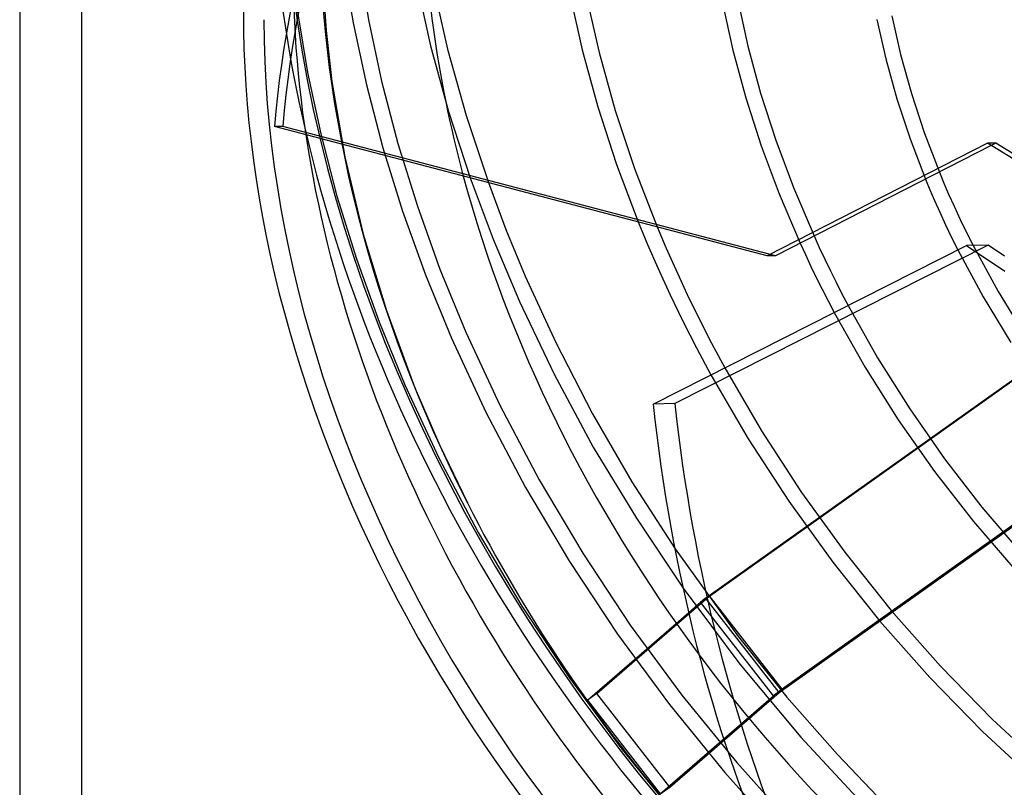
# Model space of a CAD drawing. Header units: millimetres. Extents: x -181 to 173, y -230 to 223.
# Tile 4 of 16: x -181 to -55, y -79 to 20. Entities that reach past the tile are written whole.
import ezdxf

# ---------------------------------------------------------------- set-up
doc = ezdxf.new("R2010")
doc.units = ezdxf.units.MM
doc.layers.add('HIDDEN', color=7, linetype='Continuous')
doc.layers.add('THICK', color=7, linetype='Continuous')

msp = doc.modelspace()

# ---------------------------------------------------------------- linework, layer by layer
at = {"layer": 'HIDDEN'}
for p, q in [((-173.21, -123.21), (-173.21, 223.21)), ((-139.7, 27.17), (-138.39, 19.3)), ((-137.72, 27.45), (-136.42, 19.68)), ((-142.3, 24.71), (-141.86, 18.31)), ((-130.3, 24.69), (-128.44, 16.34)), ((-128.2, 24.37), (-126.27, 15.92)), ((-110.6, 23.07), (-108.98, 15.82)), ((-108.5, 22.79), (-106.82, 15.45)), ((-90.97, 21.81), (-89.63, 15.77)), ((-89.01, 22.23), (-87.7, 16.29)), ((-145.54, 20.68), (-144.24, 12.9)), ((-138.39, 19.3), (-136.68, 11.32)), ((-136.42, 19.68), (-134.73, 11.78)), ((-71.17, 19.71), (-70.02, 14.65)), ((-69.23, 20.18), (-68.1, 15.23)), ((-141.86, 18.31), (-141.11, 11.74)), ((-128.44, 16.34), (-126.13, 7.89)), ((-126.27, 15.92), (-123.88, 7.37)), ((-108.98, 15.82), (-106.97, 8.49)), ((-106.82, 15.45), (-104.74, 8.03)), ((-89.63, 15.77), (-87.97, 9.65)), ((-87.7, 16.29), (-86.07, 10.27)), ((-68.1, 15.23), (-66.71, 10.22)), ((-70.02, 14.65), (-68.59, 9.53)), ((-144.24, 12.9), (-142.55, 5.01)), ((-141.11, 11.74), (-139.45, 2.07)), ((-134.73, 11.78), (-132.64, 3.79)), ((-136.68, 11.32), (-134.57, 3.24)), ((-86.07, 10.27), (-84.13, 4.21)), ((-66.71, 10.22), (-65.06, 5.18)), ((-87.97, 9.65), (-86, 3.5)), ((-68.59, 9.53), (-66.89, 4.37)), ((-126.13, 7.89), (-123.37, -0.62)), ((-106.97, 8.49), (-104.57, 1.11)), ((-104.74, 8.03), (-102.25, 0.57)), ((-123.88, 7.37), (-121.03, -1.23)), ((-147.43, 5.98), (-148.5, 5.98)), ((-84.18, -10.62), (-147.43, 5.98)), ((-65.06, 5.18), (-63.13, 0.12)), ((-142.55, 5.01), (-140.46, -2.98)), ((-84.13, 4.21), (-81.87, -1.86)), ((-66.89, 4.37), (-64.92, -0.79)), ((-55.88, 3.82), (-56.95, 3.81)), ((-55.88, 3.82), (-56.47, 3.52)), ((-43.51, -3.77), (-55.88, 3.82)), ((-134.57, 3.24), (-132.04, -4.9)), ((-132.64, 3.79), (-130.14, -4.26)), ((-86, 3.5), (-83.7, -2.67)), ((-139.45, 2.07), (-137.1, -7.84)), ((-104.57, 1.11), (-101.78, -6.28)), ((-102.25, 0.57), (-99.36, -6.92)), ((-81.87, -1.86), (-79.22, -8.09)), ((-140.46, -2.98), (-137.96, -11.03)), ((-83.7, -2.67), (-81.01, -9)), ((-132.04, -4.9), (-129.11, -13.07)), ((-130.14, -4.26), (-127.24, -12.35)), ((-137.1, -7.84), (-134.12, -17.66)), ((-56.87, -9.26), (-97.1, -29.61)), ((-60.76, -9.88), (-57.52, -15.89)), ((-58.81, -9.3), (-55.6, -15.2)), ((-137.96, -11.03), (-135.06, -19.12)), ((-127.24, -12.35), (-123.93, -20.44)), ((-129.11, -13.07), (-125.76, -21.23)), ((-92.66, -54.25), (-39.32, -16.3)), ((-57.52, -15.89), (-53.94, -21.76)), ((-55.6, -15.2), (-52.07, -20.96)), ((-134.12, -17.66), (-130.45, -27.57)), ((-40.57, -17.35), (-93.05, -54.68)), ((-74.84, -17.01), (-71.06, -23.72)), ((-76.63, -17.91), (-72.7, -24.88)), ((-135.06, -19.12), (-131.75, -27.21)), ((-125.76, -21.23), (-121.37, -30.71)), ((-123.93, -20.44), (-119.57, -29.82)), ((-71.06, -23.72), (-66.93, -30.28)), ((-90.68, -25.02), (-85.97, -33.1)), ((-72.7, -24.88), (-68.4, -31.68)), ((-92.46, -25.92), (-87.69, -34.13)), ((-131.75, -27.21), (-127.39, -36.59)), ((-130.45, -27.57), (-127.27, -34.98)), ((-29.98, -28.34), (-83.32, -66.28)), ((-119.57, -29.82), (-114.52, -39.41)), ((-97.1, -29.61), (-99.88, -29.68)), ((-83.71, -66.71), (-31.23, -29.38)), ((-66.93, -30.28), (-62.45, -36.69)), ((-121.37, -30.71), (-116.27, -40.38)), ((-68.4, -31.68), (-63.74, -38.32)), ((-85.97, -33.1), (-80.83, -41.01)), ((-127.27, -34.98), (-123.72, -42.36)), ((-87.69, -34.13), (-82.47, -42.16)), ((-127.39, -36.59), (-122.34, -46.18)), ((-62.45, -36.69), (-57.66, -42.9)), ((-63.74, -38.32), (-58.74, -44.74)), ((-116.27, -40.38), (-110.62, -49.9)), ((-114.52, -39.41), (-108.92, -48.84)), ((-80.83, -41.01), (-75.26, -48.71)), ((-82.47, -42.16), (-76.82, -49.97)), ((-57.66, -42.9), (-52.56, -48.89)), ((-58.74, -44.74), (-53.42, -50.93)), ((-122.34, -46.18), (-116.74, -55.61)), ((-108.92, -48.84), (-102.81, -58.07)), ((-97.06, -48.28), (-88.92, -59.57)), ((-75.26, -48.71), (-69.31, -56.16)), ((-110.62, -49.9), (-104.45, -59.22)), ((-76.82, -49.97), (-70.77, -57.53)), ((-96.03, -53.3), (-88.74, -63.06)), ((-83.32, -66.28), (-92.66, -54.25)), ((-116.74, -55.61), (-110.63, -64.84)), ((-95.31, -56.45), (-93.78, -55.12)), ((-95.28, -56.61), (-93.05, -54.68)), ((-84.44, -67.15), (-93.78, -55.12)), ((-83.71, -66.71), (-93.05, -54.68)), ((-69.31, -56.16), (-62.99, -63.32)), ((-108.31, -67.71), (-96.9, -57.83)), ((-107.09, -66.84), (-96.82, -57.94)), ((-102.81, -58.07), (-96.2, -67.04)), ((-70.77, -57.53), (-64.36, -64.78)), ((-104.45, -59.22), (-97.78, -68.27)), ((-88.92, -59.57), (-82.71, -67.29)), ((-88.74, -63.06), (-80.93, -72.44)), ((-62.99, -63.32), (-56.34, -70.15)), ((-110.63, -64.84), (-104.02, -73.81)), ((-64.36, -64.78), (-57.61, -71.7)), ((-107.09, -66.84), (-108.31, -67.71)), ((-97.75, -78.87), (-107.09, -66.84)), ((-97.75, -78.87), (-83.71, -66.71)), ((-108.31, -67.71), (-98.97, -79.74)), ((-98.97, -79.74), (-84.44, -67.15)), ((-96.2, -67.04), (-89.14, -75.7)), ((-82.71, -67.29), (-76.21, -74.69)), ((-97.78, -68.27), (-90.66, -77)), ((-56.34, -70.15), (-49.2, -76.78)), ((-57.61, -71.7), (-50.37, -78.43)), ((-80.93, -72.44), (-72.62, -81.38)), ((-104.02, -73.81), (-96.96, -82.47)), ((-89.14, -75.7), (-81.66, -84.01)), ((-76.21, -74.69), (-69.41, -81.78)), ((-90.66, -77), (-83.11, -85.38)), ((-98.97, -79.74), (-97.75, -78.87))]:
    msp.add_line(p, q, dxfattribs=at)
for centre, major_axis, ratio, start_param, end_param in [((0, 0), (-97.84, 112.97), 0.75, -2.427868, 0), ((-8.34, -7.68), (-0.88, 146.4), 0.954187, 0.598876, 1.47154), ((0, 0), (-112.63, 130.06), 0.75, 0.713724, 2.284521), ((0, 0), (111.32, -128.55), 0.75, -2.427868, -0.857072), ((0, 0), (-97.84, 112.97), 0.75, 0.713724, 0.997631), ((-7.99, -6.92), (-101.8, 117.55), 0.75, 0.713724, 1.250433), ((-14.02, -12.14), (-99.83, 115.28), 0.75, 0.713724, 2.284521), ((-7.48, -7.65), (-3.62, 146.36), 0.621308, 1.706019, 2.578684), ((-7.99, -6.92), (-101.8, 117.55), 0.75, 1.250433, 1.891159), ((-93.16, -54.68), (0.79, 0.613), 0.047367, 0.849337, 2.420134), ((0, 0), (-97.84, 112.97), 0.75, 1.472052, 1.956413), ((-83.82, -66.72), (-0.79, -0.613), 0.047367, -2.292255, -0.721459)]:
    msp.add_ellipse(centre, major_axis=major_axis, ratio=ratio, start_param=start_param, end_param=end_param, dxfattribs=at)
at = {"layer": 'THICK'}
for p, q in [((-181.19, 216.29), (-181.19, -130.12)), ((-85.24, -10.62), (-148.5, 5.98)), ((-56.95, 3.81), (-85.24, -10.62)), ((-52.21, 0.91), (-56.95, 3.81)), ((-56.47, 3.52), (-84.18, -10.62)), ((-63.13, 0.12), (-62.54, -1.29)), ((-123.37, -0.62), (-120.43, -8.5)), ((-121.03, -1.23), (-118.77, -7.24)), ((-64.92, -0.79), (-64.35, -2.15)), ((-64.35, -2.15), (-63.76, -3.52)), ((-62.54, -1.29), (-61.94, -2.7)), ((-63.76, -3.52), (-63.09, -5.02)), ((-61.94, -2.7), (-61.23, -4.27)), ((-63.09, -5.02), (-62.33, -6.65)), ((-61.23, -4.27), (-60.45, -5.96)), ((-101.78, -6.28), (-100.58, -9.19)), ((-60.45, -5.96), (-59.64, -7.66)), ((-118.77, -7.24), (-116.29, -13.26)), ((-99.36, -6.92), (-98.25, -9.57)), ((-62.33, -6.65), (-61.55, -8.3)), ((-120.43, -8.5), (-117.04, -16.51)), ((-79.22, -8.09), (-78.55, -9.57)), ((-61.55, -8.3), (-60.76, -9.88)), ((-59.64, -7.66), (-58.81, -9.3)), ((-100.58, -9.19), (-99.29, -12.16)), ((-99.88, -29.68), (-59.66, -9.32)), ((-98.25, -9.57), (-96.98, -12.41)), ((-81.01, -9), (-80.33, -10.48)), ((-78.55, -9.57), (-77.83, -11.08)), ((-56.87, -9.26), (-59.66, -9.32)), ((-59.66, -9.32), (-54.72, -12.61)), ((-54.77, -10.66), (-56.87, -9.26)), ((-84.18, -10.62), (-85.24, -10.62)), ((-80.33, -10.48), (-79.61, -12)), ((-77.83, -11.08), (-77.11, -12.58)), ((-99.29, -12.16), (-97.73, -15.57)), ((-96.98, -12.41), (-95.51, -15.59)), ((-79.61, -12), (-78.89, -13.49)), ((-77.11, -12.58), (-76.39, -14.03)), ((-116.29, -13.26), (-112.37, -21.77)), ((-78.89, -13.49), (-78.17, -14.94)), ((-78.17, -14.94), (-77.41, -16.42)), ((-76.39, -14.03), (-75.63, -15.51)), ((-97.73, -15.57), (-96.06, -19.04)), ((-95.51, -15.59), (-93.98, -18.72)), ((-77.41, -16.42), (-76.63, -17.91)), ((-75.63, -15.51), (-74.84, -17.01)), ((-117.04, -16.51), (-112.59, -25.83)), ((-93.98, -18.72), (-92.37, -21.86)), ((-96.06, -19.04), (-94.32, -22.46)), ((-112.37, -21.77), (-107.66, -30.91)), ((-94.32, -22.46), (-92.46, -25.92)), ((-92.37, -21.86), (-90.68, -25.02)), ((-112.59, -25.83), (-107.56, -35.19)), ((-107.66, -30.91), (-102.59, -39.67)), ((-107.56, -35.19), (-102.03, -44.34)), ((-102.59, -39.67), (-97.06, -48.28)), ((-102.03, -44.34), (-96.03, -53.3)), ((-96.9, -57.83), (-95.31, -56.45)), ((-96.82, -57.94), (-95.28, -56.61))]:
    msp.add_line(p, q, dxfattribs=at)
for centre, major_axis, ratio, start_param, end_param in [((-20.41, -17.68), (97.84, -112.97), 0.75, 0.713724, 3.141593), ((-9.41, -7.69), (0.88, -146.4), 0.954187, -2.524017, -1.670052), ((-20.41, -17.68), (-99.83, 115.28), 0.75, 0, 2.284521), ((-20.41, -17.68), (97.84, -112.97), 0.75, -2.427868, -1.147134), ((0, 0), (-97.84, 112.97), 0.75, 0.997631, 1.472052), ((-10.27, -7.72), (3.62, -146.36), 0.621308, -1.435574, -0.562909)]:
    msp.add_ellipse(centre, major_axis=major_axis, ratio=ratio, start_param=start_param, end_param=end_param, dxfattribs=at)

doc.saveas('drawing.dxf')
